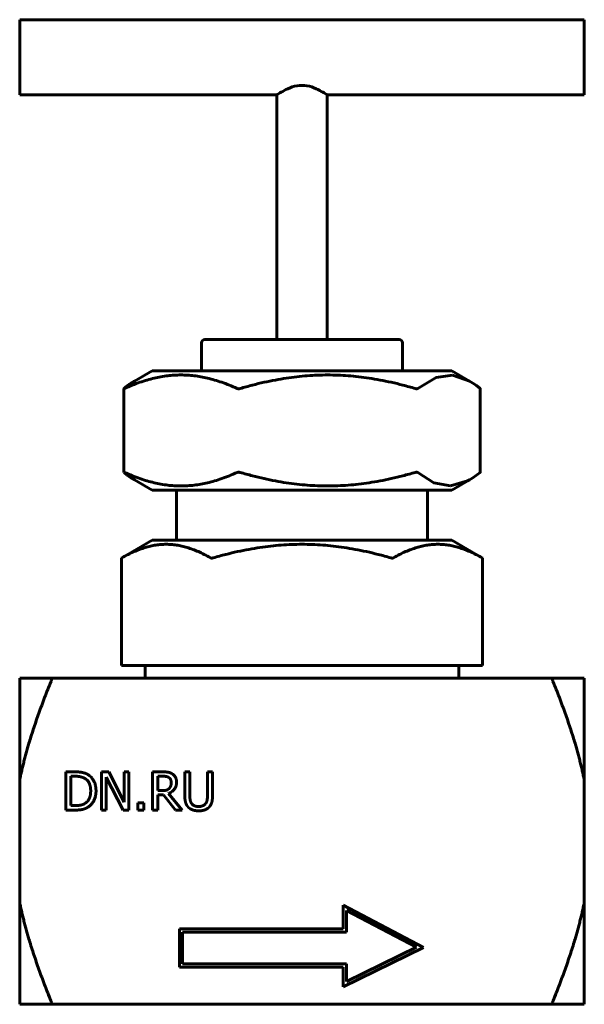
# Model space of a CAD drawing. Header units: millimetres. Extents: x 70 to 160, y 96 to 253.
import ezdxf

# ---------------------------------------------------------------- set-up
doc = ezdxf.new("R2010")
doc.units = ezdxf.units.MM
doc.linetypes.add('K5LT_BASIC', pattern=[0])
doc.layers.add('Системный слой (1)', color=7, linetype='Continuous', true_color=0x6c6c6c)

# ---------------------------------------------------------------- blocks, each defined once
blk = doc.blocks.new('U0')
at = {"layer": 'Системный слой (1)', "color": 143, "linetype": 'K5LT_BASIC', "lineweight": 60, "true_color": 0x33acca}
for p, q in [((159.89, 252.86), (159.89, 246.86)), ((159.89, 246.86), (159.89, 240.86))]:
    blk.add_line(p, q, dxfattribs=at)
blk = doc.blocks.new('U1')
at = {"layer": 'Системный слой (1)', "color": 143, "linetype": 'K5LT_BASIC', "lineweight": 60, "true_color": 0x33acca}
for p, q in [((69.89, 240.86), (110.89, 240.86)), ((118.89, 240.86), (159.89, 240.86))]:
    blk.add_line(p, q, dxfattribs=at)
blk = doc.blocks.new('U2')
at = {"layer": 'Системный слой (1)', "color": 143, "linetype": 'K5LT_BASIC', "lineweight": 60, "true_color": 0x33acca}
for p, q in [((86.49, 180.69), (86.48, 180.7)), ((86.48, 180.7), (86.49, 180.7)), ((86.49, 180.7), (86.49, 180.7)), ((86.49, 180.7), (86.49, 180.7)), ((86.49, 180.7), (86.5, 180.7)), ((86.5, 180.68), (86.49, 180.69)), ((86.49, 180.69), (86.49, 180.69)), ((86.5, 180.7), (86.5, 180.7)), ((86.5, 180.7), (86.52, 180.7)), ((86.52, 180.67), (86.5, 180.68)), ((86.5, 180.68), (86.5, 180.68)), ((86.5, 180.68), (86.5, 180.68)), ((86.5, 180.68), (86.5, 180.68)), ((86.5, 180.68), (86.5, 180.68)), ((86.52, 180.7), (86.56, 180.68)), ((86.56, 180.68), (86.56, 180.68)), ((86.56, 180.68), (86.57, 180.68)), ((86.57, 180.68), (86.57, 180.68)), ((86.57, 180.68), (86.57, 180.68)), ((86.57, 180.68), (86.59, 180.67)), ((86.59, 180.67), (86.6, 180.67))]:
    blk.add_line(p, q, dxfattribs=at)
blk = doc.blocks.new('U3')
at = {"layer": 'Системный слой (1)', "color": 143, "linetype": 'K5LT_BASIC', "lineweight": 60, "true_color": 0x33acca}
for p, q in [((69.89, 246.86), (69.89, 252.86)), ((69.89, 240.86), (69.89, 246.86))]:
    blk.add_line(p, q, dxfattribs=at)
blk = doc.blocks.new('U4')
at = {"layer": 'Системный слой (1)', "color": 143, "linetype": 'K5LT_BASIC', "lineweight": 60, "true_color": 0x33acca}
for p, q in [((136.26, 195.82), (133.34, 194.07)), ((138.89, 196.18), (136.26, 195.82)), ((141.59, 195.23), (138.89, 196.18)), ((142.13, 194.89), (141.59, 195.23)), ((142.69, 194.51), (142.13, 194.89)), ((133.34, 194.07), (133.33, 194.06)), ((143.27, 194.06), (142.69, 194.51))]:
    blk.add_line(p, q, dxfattribs=at)
blk = doc.blocks.new('U5')
at = {"layer": 'Системный слой (1)', "color": 143, "linetype": 'K5LT_BASIC', "lineweight": 60, "true_color": 0x33acca}
for p, q in [((86.48, 194.02), (86.49, 194.03)), ((86.49, 194.02), (86.48, 194.02)), ((86.49, 194.03), (86.5, 194.04)), ((86.5, 194.02), (86.49, 194.02)), ((86.49, 194.02), (86.49, 194.02)), ((86.49, 194.02), (86.49, 194.02)), ((86.49, 194.02), (86.49, 194.02)), ((86.49, 194.02), (86.49, 194.02)), ((86.5, 194.04), (86.5, 194.05)), ((86.5, 194.05), (86.5, 194.05)), ((86.5, 194.05), (86.51, 194.05)), ((86.5, 194.04), (86.5, 194.04)), ((86.5, 194.04), (86.5, 194.04)), ((86.52, 194.03), (86.5, 194.02)), ((86.51, 194.05), (86.52, 194.06)), ((86.54, 194.03), (86.52, 194.03)), ((86.55, 194.04), (86.54, 194.03)), ((86.56, 194.04), (86.55, 194.04)), ((86.6, 194.06), (86.56, 194.04)), ((86.56, 194.04), (86.56, 194.04)), ((86.56, 194.04), (86.56, 194.04))]:
    blk.add_line(p, q, dxfattribs=at)
blk = doc.blocks.new('U6')
at = {"layer": 'Системный слой (1)', "color": 143, "linetype": 'K5LT_BASIC', "lineweight": 60, "true_color": 0x33acca}
for p, q in [((133.33, 180.67), (135.93, 179.03)), ((142.69, 180.22), (143.27, 180.67)), ((135.93, 179.03), (138.58, 178.52)), ((138.58, 178.52), (141.26, 179.31)), ((141.26, 179.31), (141.59, 179.5)), ((141.59, 179.5), (142.13, 179.83)), ((142.13, 179.83), (142.69, 180.22))]:
    blk.add_line(p, q, dxfattribs=at)

msp = doc.modelspace()

# ---------------------------------------------------------------- linework, layer by layer
at = {"layer": 'Системный слой (1)', "color": 143, "linetype": 'K5LT_BASIC', "lineweight": 60, "true_color": 0x33acca}
for p, q in [((69.89, 252.86), (159.89, 252.86)), ((110.89, 201.86), (110.89, 240.86)), ((118.89, 201.86), (118.89, 240.86)), ((98.89, 196.86), (98.89, 201.36)), ((130.39, 201.86), (99.39, 201.86)), ((130.89, 196.86), (130.89, 201.36)), ((91.02, 196.86), (88.19, 195.23)), ((91.02, 196.86), (138.76, 196.86)), ((138.76, 196.86), (141.59, 195.23)), ((86.48, 180.7), (86.48, 194.02)), ((143.3, 180.7), (143.3, 194.02)), ((91.02, 177.86), (88.19, 179.5)), ((138.76, 177.86), (141.59, 179.5)), ((138.76, 177.86), (91.02, 177.86)), ((94.89, 169.86), (94.89, 177.86)), ((134.89, 169.86), (134.89, 177.86)), ((91.02, 169.86), (86.1, 167.02)), ((91.02, 169.86), (138.76, 169.86)), ((138.76, 169.86), (143.68, 167.02)), ((86.17, 167.06), (86.1, 167.02)), ((86.1, 149.86), (86.1, 167.02)), ((143.68, 167.02), (143.62, 167.06)), ((143.68, 149.86), (143.68, 167.02)), ((86.1, 149.86), (86.17, 149.86)), ((86.17, 149.86), (93.24, 149.86)), ((89.89, 147.86), (89.89, 149.86)), ((93.24, 149.86), (100.31, 149.86)), ((100.31, 149.86), (100.75, 149.86)), ((100.75, 149.86), (114.89, 149.86)), ((114.89, 149.86), (129.04, 149.86)), ((129.04, 149.86), (129.47, 149.86)), ((129.47, 149.86), (136.54, 149.86)), ((136.54, 149.86), (143.62, 149.86)), ((139.89, 147.86), (139.89, 149.86)), ((143.62, 149.86), (143.68, 149.86)), ((69.89, 131.62), (69.89, 147.86)), ((69.89, 147.86), (74.89, 147.86)), ((154.9, 147.86), (74.89, 147.86)), ((154.9, 147.86), (159.89, 147.86)), ((159.89, 147.86), (159.89, 131.62)), ((77.25, 126.83), (77.25, 132.93)), ((77.25, 132.93), (78.64, 132.93)), ((78.68, 132.23), (78.06, 132.23)), ((78.06, 132.23), (78.06, 127.54)), ((82.94, 126.83), (82.94, 132.93)), ((82.94, 132.93), (84.09, 132.93)), ((86.39, 126.83), (83.7, 132.09)), ((83.7, 132.09), (83.7, 126.83)), ((84.09, 132.93), (86.55, 128.11)), ((86.55, 132.93), (87.3, 132.93)), ((86.55, 128.11), (86.55, 132.93)), ((87.3, 132.93), (87.3, 126.83)), ((91.08, 126.83), (91.08, 132.93)), ((91.08, 132.93), (92.65, 132.93)), ((92.7, 132.23), (91.89, 132.23)), ((91.89, 132.23), (91.89, 129.94)), ((96.21, 129.13), (96.21, 132.93)), ((96.21, 132.93), (97.02, 132.93)), ((97.02, 132.93), (97.02, 129.13)), ((99.82, 132.93), (100.63, 132.93)), ((99.82, 129.11), (99.82, 132.93)), ((100.63, 132.93), (100.63, 129.13)), ((69.89, 131.62), (69.89, 112.11)), ((159.89, 131.62), (159.89, 112.11)), ((91.89, 129.94), (92.6, 129.94)), ((92.82, 129.26), (91.89, 129.26)), ((91.89, 129.26), (91.89, 126.83)), ((94.75, 126.83), (92.82, 129.26)), ((93.63, 129.49), (95.8, 126.83)), ((78.06, 127.54), (78.68, 127.54)), ((88.7, 126.83), (88.7, 128)), ((88.7, 128), (89.68, 128)), ((89.68, 128), (89.68, 126.83)), ((78.65, 126.83), (77.25, 126.83)), ((83.7, 126.83), (82.94, 126.83)), ((87.3, 126.83), (86.39, 126.83)), ((89.68, 126.83), (88.7, 126.83)), ((91.89, 126.83), (91.08, 126.83)), ((95.8, 126.83), (94.75, 126.83)), ((69.89, 95.86), (69.89, 112.11)), ((121.45, 107.9), (121.45, 111.68)), ((121.45, 111.68), (134.28, 104.93)), ((159.89, 112.11), (159.89, 95.86)), ((121.98, 110.82), (121.98, 107.38)), ((133.13, 104.95), (121.98, 110.82)), ((95.34, 107.9), (121.45, 107.9)), ((95.34, 101.81), (95.34, 107.9)), ((121.98, 107.38), (95.86, 107.38)), ((95.86, 107.38), (95.86, 102.33)), ((134.28, 104.93), (121.45, 98.66)), ((121.98, 99.5), (133.13, 104.95)), ((95.86, 102.33), (121.98, 102.33)), ((121.98, 102.33), (121.98, 99.5)), ((121.45, 101.81), (95.34, 101.81)), ((121.45, 98.66), (121.45, 101.81)), ((74.89, 95.86), (69.89, 95.86)), ((74.89, 95.86), (154.9, 95.86)), ((159.89, 95.86), (154.9, 95.86))]:
    msp.add_line(p, q, dxfattribs=at)
for centre, start, end in [((99.39, 201.36), 90, 180), ((130.39, 201.36), 0, 90)]:
    msp.add_arc(centre, 0.5, start, end, dxfattribs=at)
for points, knots in [([(114.89, 242.39), (114.37, 242.39), (113.83, 242.29), (112.85, 241.97), (112.41, 241.76), (111.72, 241.39), (111.41, 241.2), (111, 240.94), (110.89, 240.86), (110.89, 240.86)], [0, 0, 0, 0, 0.1578109, 0.1578109, 0.3156219, 0.3156219, 0.4716967, 0.4716967, 0.6277715, 0.6277715, 0.6277715, 0.6277715]), ([(118.89, 240.86), (118.89, 240.86), (118.78, 240.94), (118.37, 241.2), (118.06, 241.39), (117.37, 241.76), (116.93, 241.97), (115.96, 242.29), (115.42, 242.39), (114.89, 242.39)], [1.8833205, 1.8833205, 1.8833205, 1.8833205, 2.0393893, 2.0393893, 2.1954641, 2.1954641, 2.353275, 2.353275, 2.5110859, 2.5110859, 2.5110859, 2.5110859]), ([(105.03, 194.06), (105.02, 194.05), (105, 194.05), (104.91, 194.03), (104.84, 194.02), (104.72, 194.02), (104.66, 194.03), (104.59, 194.05), (104.58, 194.05), (104.57, 194.06)], [0.21737214, 0.21737214, 0.21737214, 0.21737214, 0.22320921, 0.22320921, 0.24290826, 0.24290826, 0.26260732, 0.26260732, 0.26844438, 0.26844438, 0.26844438, 0.26844438]), ([(133.33, 194.06), (133.32, 194.05), (133.31, 194.05), (133.27, 194.03), (133.23, 194.02), (133.13, 194.02), (133.07, 194.03), (132.98, 194.05), (132.96, 194.05), (132.94, 194.06)], [0.21737214, 0.21737214, 0.21737214, 0.21737214, 0.22320921, 0.22320921, 0.24290826, 0.24290826, 0.26260732, 0.26260732, 0.26844438, 0.26844438, 0.26844438, 0.26844438]), ([(143.3, 194.02), (143.3, 194.03), (143.3, 194.03), (143.28, 194.05), (143.28, 194.05), (143.27, 194.06)], [0.25100212, 0.25100212, 0.25100212, 0.25100212, 0.26260732, 0.26260732, 0.26844438, 0.26844438, 0.26844438, 0.26844438]), ([(104.57, 180.67), (104.58, 180.67), (104.59, 180.68), (104.66, 180.7), (104.72, 180.7), (104.84, 180.7), (104.91, 180.7), (105, 180.68), (105.02, 180.67), (105.03, 180.67)], [0.05667899, 0.05667899, 0.05667899, 0.05667899, 0.06251606, 0.06251606, 0.08221512, 0.08221512, 0.10191417, 0.10191417, 0.10775124, 0.10775124, 0.10775124, 0.10775124]), ([(132.94, 180.67), (132.96, 180.67), (132.98, 180.68), (133.07, 180.7), (133.13, 180.7), (133.23, 180.7), (133.27, 180.7), (133.31, 180.68), (133.32, 180.67), (133.33, 180.67)], [0.05667899, 0.05667899, 0.05667899, 0.05667899, 0.06251606, 0.06251606, 0.08221512, 0.08221512, 0.10191417, 0.10191417, 0.10775124, 0.10775124, 0.10775124, 0.10775124]), ([(143.27, 180.67), (143.28, 180.67), (143.28, 180.68), (143.3, 180.69), (143.3, 180.7), (143.3, 180.7)], [0.05667899, 0.05667899, 0.05667899, 0.05667899, 0.06251606, 0.06251606, 0.07412138, 0.07412138, 0.07412138, 0.07412138]), ([(100.75, 167.06), (100.73, 167.05), (100.71, 167.05), (100.62, 167.03), (100.55, 167.02), (100.44, 167.02), (100.39, 167.03), (100.33, 167.05), (100.32, 167.05), (100.31, 167.06)], [0.21737214, 0.21737214, 0.21737214, 0.21737214, 0.22320921, 0.22320921, 0.24290826, 0.24290826, 0.26260732, 0.26260732, 0.26844438, 0.26844438, 0.26844438, 0.26844438]), ([(129.47, 167.06), (129.46, 167.05), (129.45, 167.05), (129.4, 167.03), (129.34, 167.02), (129.23, 167.02), (129.16, 167.03), (129.08, 167.05), (129.06, 167.05), (129.04, 167.06)], [0.21737214, 0.21737214, 0.21737214, 0.21737214, 0.22320921, 0.22320921, 0.24290826, 0.24290826, 0.26260732, 0.26260732, 0.26844438, 0.26844438, 0.26844438, 0.26844438]), ([(74.89, 147.86), (74.91, 147.86), (74.93, 147.85), (74.96, 147.8), (74.97, 147.76), (74.97, 147.67), (74.96, 147.61), (74.93, 147.49), (74.91, 147.42), (74.89, 147.36)], [0.04308624, 0.04308624, 0.04308624, 0.04308624, 0.06236359, 0.06236359, 0.08201451, 0.08201451, 0.10166544, 0.10166544, 0.12094279, 0.12094279, 0.12094279, 0.12094279]), ([(154.9, 147.36), (154.88, 147.42), (154.85, 147.49), (154.82, 147.61), (154.82, 147.67), (154.82, 147.76), (154.82, 147.8), (154.85, 147.85), (154.88, 147.86), (154.9, 147.86)], [0.20417964, 0.20417964, 0.20417964, 0.20417964, 0.22345699, 0.22345699, 0.24310792, 0.24310792, 0.26275884, 0.26275884, 0.28203619, 0.28203619, 0.28203619, 0.28203619]), ([(74.89, 96.36), (74.91, 96.3), (74.93, 96.24), (74.96, 96.11), (74.97, 96.05), (74.97, 95.96), (74.96, 95.92), (74.93, 95.87), (74.91, 95.86), (74.89, 95.86)], [0.04308624, 0.04308624, 0.04308624, 0.04308624, 0.06236359, 0.06236359, 0.08201451, 0.08201451, 0.10166544, 0.10166544, 0.12094279, 0.12094279, 0.12094279, 0.12094279]), ([(154.9, 95.86), (154.88, 95.86), (154.85, 95.87), (154.82, 95.92), (154.82, 95.96), (154.82, 96.05), (154.82, 96.11), (154.85, 96.24), (154.88, 96.3), (154.9, 96.36)], [0.20417964, 0.20417964, 0.20417964, 0.20417964, 0.22345699, 0.22345699, 0.24310792, 0.24310792, 0.26275884, 0.26275884, 0.28203619, 0.28203619, 0.28203619, 0.28203619])]:
    msp.add_open_spline(points, degree=3, knots=knots, dxfattribs=at)
for points, weights in [([(86.52, 194.06), (87.38, 194.76), (88.19, 195.23)], [1.76918431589, 1.81014627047, 1.83837560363]), ([(104.57, 194.06), (95.58, 198.08), (86.6, 194.06)], [1.00266638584, 1.15203415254, 1.00266638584]), ([(132.94, 194.06), (118.99, 198.08), (105.03, 194.06)], [1.00266638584, 1.15203415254, 1.00266638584]), ([(88.19, 179.5), (87.38, 179.96), (86.52, 180.67)], [1.85697470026, 1.82845976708, 1.78708339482]), ([(86.6, 180.67), (95.58, 176.64), (104.57, 180.67)], [1.00266638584, 1.15203415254, 1.00266638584]), ([(105.03, 180.67), (118.99, 176.64), (132.94, 180.67)], [1.00266638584, 1.15203415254, 1.00266638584]), ([(100.31, 167.06), (93.24, 171.08), (86.17, 167.06)], [1.00266638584, 1.15203415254, 1.00266638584]), ([(129.04, 167.06), (114.89, 171.08), (100.75, 167.06)], [1.00266638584, 1.15203415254, 1.00266638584]), ([(143.62, 167.06), (136.54, 171.08), (129.47, 167.06)], [1.00266638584, 1.15203415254, 1.00266638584]), ([(74.89, 147.36), (71.27, 138.43), (69.89, 131.62)], [1.00170335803, 1.03239582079, 1]), ([(159.89, 131.62), (158.51, 138.43), (154.9, 147.36)], [1, 1.03239582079, 1.00170335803]), ([(69.89, 112.11), (71.27, 105.3), (74.89, 96.36)], [1, 1.03239582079, 1.00170335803]), ([(154.9, 96.36), (158.51, 105.3), (159.89, 112.11)], [1.00170335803, 1.03239582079, 1])]:
    msp.add_rational_spline(points, weights, degree=2, dxfattribs=at)
for points in [[(78.64, 132.93), (79.5, 132.93), (80.48, 132.68), (80.82, 132.45)], [(80.29, 131.87), (79.96, 132.06), (79.23, 132.23), (78.68, 132.23)], [(80.82, 132.45), (81.41, 132.06), (82.06, 130.77), (82.06, 129.88)], [(92.65, 132.93), (93.18, 132.93), (93.88, 132.82), (94.2, 132.61)], [(93.67, 132.03), (93.49, 132.14), (93.03, 132.23), (92.7, 132.23)], [(94.05, 131.21), (94.05, 131.48), (93.86, 131.89), (93.67, 132.03)], [(94.2, 132.61), (94.53, 132.41), (94.9, 131.76), (94.9, 131.28)], [(81.21, 129.89), (81.21, 130.59), (80.75, 131.59), (80.29, 131.87)], [(94.9, 131.28), (94.9, 130.61), (94.21, 129.71), (93.63, 129.49)], [(93.71, 130.26), (93.88, 130.42), (94.05, 130.9), (94.05, 131.21)], [(80.36, 127.94), (80.79, 128.23), (81.21, 129.18), (81.21, 129.89)], [(82.06, 129.88), (82.06, 129.04), (81.38, 127.7), (80.81, 127.32)], [(92.6, 129.94), (92.95, 129.94), (93.51, 130.06), (93.71, 130.26)], [(96.79, 127.27), (96.47, 127.59), (96.21, 128.48), (96.21, 129.13)], [(97.02, 129.13), (97.02, 128.7), (97.13, 128.13), (97.28, 127.9)], [(99.55, 127.9), (99.71, 128.13), (99.82, 128.7), (99.82, 129.11)], [(100.63, 129.13), (100.63, 128.49), (100.37, 127.58), (100.04, 127.27)], [(80.81, 127.32), (80.35, 127.03), (79.39, 126.83), (78.65, 126.83)], [(78.68, 127.54), (79.22, 127.54), (80.03, 127.71), (80.36, 127.94)], [(98.42, 126.71), (97.88, 126.71), (97.08, 126.99), (96.79, 127.27)], [(97.28, 127.9), (97.45, 127.65), (98.01, 127.4), (98.42, 127.4)], [(98.42, 127.4), (98.8, 127.4), (99.39, 127.65), (99.55, 127.9)], [(100.04, 127.27), (99.75, 126.98), (98.98, 126.71), (98.42, 126.71)]]:
    msp.add_open_spline(points, degree=2, dxfattribs=at)

# ---------------------------------------------------------------- block references
at = {"layer": 'Системный слой (1)'}
for name in ['U3', 'U0', 'U1', 'U4', 'U5', 'U2', 'U6']:
    msp.add_blockref(name, (0, 0), dxfattribs=at)

doc.saveas('drawing.dxf')
